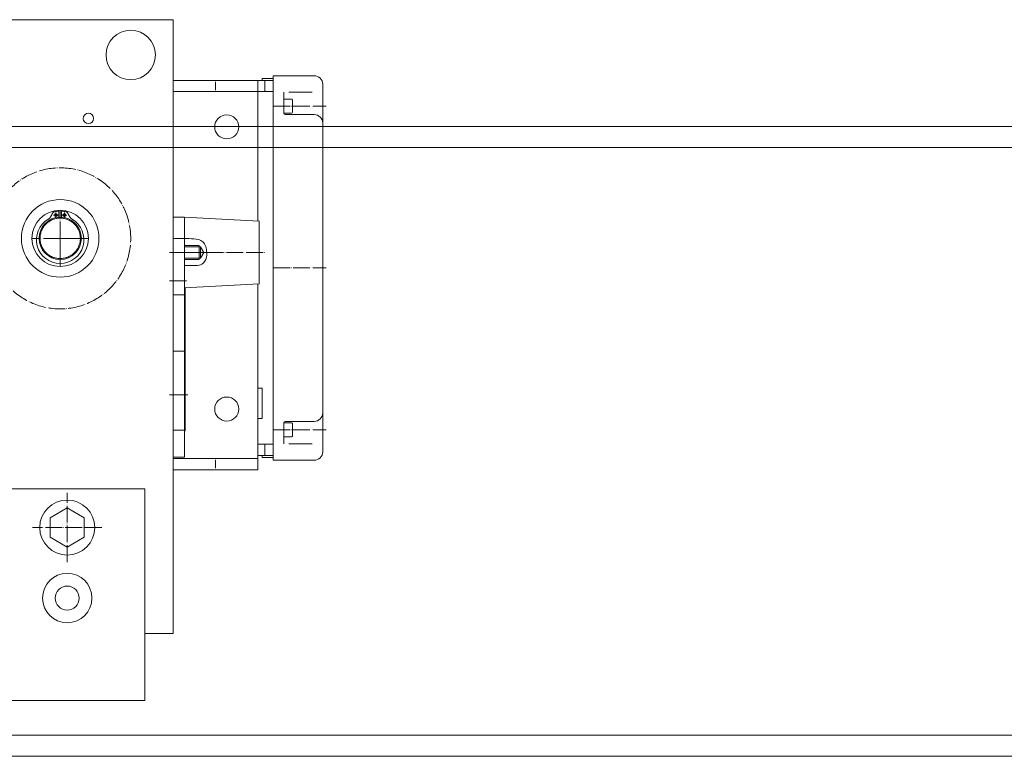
# Model space of a CAD drawing. Header units: millimetres. Extents: x 0 to 28190, y 0 to 19934.
# Tile 7 of 11: x 14290 to 14966, y 11880 to 12386. Entities that reach past the tile are written whole.
import ezdxf

# ---------------------------------------------------------------- set-up
doc = ezdxf.new("R2010")
doc.units = ezdxf.units.MM
doc.header["$MEASUREMENT"] = 0
for name, pattern in [('CONTIN', [0]), ('DASHED', [319.6, 213.1, -106.5]), ('DOT_CENTER', [14, 12, -1, 0, -1])]:
    doc.linetypes.add(name, pattern=pattern)
doc.layers.get('0').update_dxf_attribs({"linetype": 'CONTIN'})

# ---------------------------------------------------------------- blocks, each defined once
blk = doc.blocks.new('A$C5D5B3472')
at = {"color": 3, "linetype": 'Continuous', "lineweight": 0}
for p, q in [((-13748.65, -64.65), (-13748.65, 76.12)), ((-13748.65, 76.12), (-13628, 76.12)), ((-13748.65, -361.26), (-13748.65, 76.12)), ((-13748.65, 76.12), (-13628, 76.12)), ((-13820.04, 36.15), (-13849.2, 36.15)), ((-13820.04, -237.84), (-13820.04, 36.15)), ((-13855.23, 2.47), (-13855.23, 30.12)), ((-13812, 34.14), (-13820.04, 34.14)), ((-13820.04, 34.14), (-13820.04, 32.88)), ((-13820.04, 32.88), (-13820.04, 24.84)), ((-13814.01, 32.88), (-13820.04, 32.88)), ((-13812, 32.88), (-13814.01, 32.88)), ((-13814.01, 24.84), (-13814.01, 32.88)), ((-13812, 32.88), (-13812, 34.14)), ((-13808.98, 32.88), (-13812, 32.88)), ((-13808.98, 24.84), (-13808.98, 32.88)), ((-13808.98, 32.88), (-13748.65, 32.88)), ((-13760.72, 32.88), (-13808.98, 32.88)), ((-13778.82, 31.88), (-13778.82, 25.84)), ((-13748.65, 32.88), (-13748.65, 24.84)), ((-13831.1, 24.47), (-13847.69, 24.47)), ((-13827.58, 19.56), (-13827.58, 24.47)), ((-13814.01, 24.84), (-13820.04, 24.84)), ((-13820.04, 24.84), (-13820.04, -38)), ((-13808.98, 24.84), (-13814.01, 24.84)), ((-13748.65, 24.84), (-13808.98, 24.84)), ((-13808.98, 24.84), (-13808.98, -67.36)), ((-13748.65, 24.84), (-13748.65, -64.65)), ((-13833.62, 10.11), (-13833.62, 18.96)), ((-13827.58, 19.56), (-13833.01, 19.56)), ((-13827.58, 14.53), (-13827.58, 19.56)), ((-13827.58, 9.5), (-13827.58, 14.53)), ((-13849.2, 8.5), (-13828.59, 8.5)), ((-13833.01, 9.5), (-13827.58, 9.5)), ((-13855.23, 2.47), (-13855.23, -204.16)), ((-13820.04, -38), (-13820.04, -59.91)), ((-13820.04, -60.63), (-13820.04, -38)), ((-13669.22, -64.68), (-13669.22, -60.35)), ((-13667.21, -64.68), (-13667.21, -60.35)), ((-13756.7, -64.65), (-13809.99, -67.41)), ((-13809.99, -67.41), (-13809.99, -112.16)), ((-13756.7, -74.78), (-13756.7, -64.65)), ((-13756.7, -64.65), (-13748.65, -64.65)), ((-13756.7, -79.73), (-13756.7, -64.65)), ((-13756.7, -64.65), (-13748.65, -64.65)), ((-13756.7, -79.73), (-13756.7, -64.65)), ((-13748.65, -79.73), (-13748.65, -64.65)), ((-13748.65, -64.65), (-13748.65, -79.23)), ((-13748.65, -64.65), (-13748.65, -79.73)), ((-13748.65, -64.65), (-13748.65, -79.73)), ((-13756.7, -79.73), (-13756.7, -74.78)), ((-13756.7, -79.84), (-13756.7, -79.73)), ((-13756.7, -216.48), (-13756.7, -79.73)), ((-13748.65, -79.73), (-13756.7, -79.73)), ((-13756.7, -79.84), (-13756.7, -79.73)), ((-13756.7, -84.76), (-13756.7, -79.84)), ((-13756.7, -84.76), (-13756.7, -79.84)), ((-13748.65, -216.48), (-13748.65, -79.73)), ((-13748.65, -79.73), (-13748.65, -216.48)), ((-13748.65, -79.73), (-13748.65, -216.48)), ((-13768.26, -85.76), (-13770.58, -89.79)), ((-13770.58, -89.79), (-13768.26, -93.81)), ((-13767.18, -85.76), (-13768.26, -85.76)), ((-13768.26, -85.76), (-13768.26, -93.81)), ((-13767.18, -85.76), (-13767.18, -84.76)), ((-13767.18, -84.76), (-13756.7, -84.76)), ((-13767.18, -93.81), (-13767.18, -85.76)), ((-13756.7, -85.76), (-13767.18, -85.76)), ((-13756.7, -85.76), (-13756.7, -84.76)), ((-13756.7, -85.76), (-13756.7, -84.76)), ((-13756.7, -93.81), (-13756.7, -85.76)), ((-13756.7, -89.79), (-13756.7, -85.76)), ((-13756.7, -93.81), (-13756.7, -89.79)), ((-13767.18, -93.81), (-13768.26, -93.81)), ((-13767.18, -94.81), (-13767.18, -93.81)), ((-13767.18, -93.81), (-13756.7, -93.81)), ((-13767.18, -94.81), (-13756.7, -94.81)), ((-13756.7, -94.81), (-13756.7, -93.81)), ((-13756.7, -94.81), (-13756.7, -93.81)), ((-13756.7, -96.84), (-13756.7, -94.81)), ((-13756.7, -96.84), (-13756.7, -94.81)), ((-13756.7, -99.13), (-13756.7, -96.84)), ((-13756.7, -99.13), (-13756.7, -96.84)), ((-13756.7, -114.92), (-13756.7, -99.13)), ((-13756.7, -235.58), (-13756.7, -99.13)), ((-13809.99, -112.16), (-13756.7, -114.92)), ((-13808.98, -112.21), (-13808.98, -236.58)), ((-13757.2, -114.9), (-13757.2, -216.98)), ((-13820.04, -163.69), (-13820.04, -141.06)), ((-13820.04, -141.78), (-13820.04, -163.69)), ((-13820.04, -163.69), (-13820.04, -226.53)), ((-13808.98, -186.49), (-13812, -186.49)), ((-13812, -186.49), (-13812, -208.2)), ((-13756.7, -186.49), (-13757.2, -186.49)), ((-13855.23, -204.16), (-13855.23, -231.81)), ((-13849.2, -210.19), (-13828.59, -210.19)), ((-13808.98, -208.2), (-13812, -208.2)), ((-13756.7, -208.2), (-13757.2, -208.2)), ((-13833.62, -220.65), (-13833.62, -211.8)), ((-13827.58, -211.2), (-13833.01, -211.2)), ((-13827.58, -216.22), (-13827.58, -211.2)), ((-13827.58, -221.25), (-13827.58, -216.22)), ((-13757.2, -216.98), (-13756.7, -216.98)), ((-13756.7, -235.58), (-13756.7, -216.48)), ((-13748.65, -216.48), (-13756.7, -216.48)), ((-13748.65, -216.48), (-13748.65, -235.58)), ((-13748.65, -235.58), (-13748.65, -216.48)), ((-13748.65, -216.48), (-13748.65, -235.58)), ((-13748.65, -216.98), (-13748.65, -235.58)), ((-13833.01, -221.25), (-13827.58, -221.25)), ((-13827.58, -226.16), (-13827.58, -221.25)), ((-13831.1, -226.16), (-13847.69, -226.16)), ((-13814.01, -226.53), (-13820.04, -226.53)), ((-13820.04, -226.53), (-13820.04, -234.57)), ((-13808.98, -226.53), (-13814.01, -226.53)), ((-13814.01, -226.53), (-13814.01, -234.57)), ((-13849.2, -237.84), (-13820.04, -237.84)), ((-13820.04, -234.57), (-13814.01, -234.57)), ((-13820.04, -235.83), (-13820.04, -234.57)), ((-13812, -235.83), (-13820.04, -235.83)), ((-13814.01, -234.57), (-13812, -234.57)), ((-13812, -234.57), (-13812, -235.83)), ((-13812, -234.57), (-13808.98, -234.57)), ((-13808.98, -244.63), (-13808.98, -236.58)), ((-13808.98, -236.58), (-13748.65, -236.58)), ((-13778.82, -237.59), (-13778.82, -243.62)), ((-13748.65, -235.58), (-13756.7, -235.58)), ((-13748.65, -235.58), (-13756.7, -235.58)), ((-13748.65, -235.58), (-13748.65, -236.58)), ((-13748.65, -361.26), (-13748.65, -235.58)), ((-13748.65, -236.58), (-13748.65, -244.63)), ((-13748.65, -244.63), (-13808.98, -244.63)), ((-12587.34, -258.2), (-13728.54, -258.2)), ((-13728.54, -258.2), (-13728.54, -409.02)), ((-13685.31, -278.89), (-13673.24, -271.92)), ((-13673.24, -271.92), (-13661.18, -278.89)), ((-13685.31, -292.82), (-13685.31, -278.89)), ((-13661.18, -278.89), (-13661.18, -292.82)), ((-13673.24, -299.78), (-13685.31, -292.82)), ((-13661.18, -292.82), (-13673.24, -299.78)), ((-13748.65, -361.26), (-13728.54, -361.26)), ((-13748.65, -361.26), (-13728.54, -361.26)), ((-13728.54, -409.02), (-12587.34, -409.02))]:
    blk.add_line(p, q, dxfattribs=at)
at = {"color": 3, "linetype": 'DOT_CENTER', "lineweight": 0}
for p, q in [((-13820.04, 14.53), (-13857.75, 14.53)), ((-13673.04, -63.11), (-13669.42, -63.11)), ((-13671.23, -61.3), (-13671.23, -64.92)), ((-13668.22, -79.73), (-13668.22, -59.62)), ((-13668.22, -79.73), (-13668.22, -62.64)), ((-13667.01, -63.11), (-13663.39, -63.11)), ((-13665.2, -61.3), (-13665.2, -64.92)), ((-13688.33, -79.73), (-13668.22, -79.73)), ((-13685.31, -79.73), (-13668.22, -79.73)), ((-13668.22, -99.84), (-13668.22, -79.73)), ((-13668.22, -79.73), (-13651.12, -79.73)), ((-13668.22, -96.82), (-13668.22, -79.73)), ((-13668.22, -79.73), (-13648.11, -79.73)), ((-13772.59, -89.79), (-13814.73, -89.79)), ((-13766.56, -89.79), (-13772.59, -89.79)), ((-13766.56, -89.79), (-13756.7, -89.79)), ((-13746.14, -89.79), (-13759.21, -89.79)), ((-13820.04, -100.85), (-13857.75, -100.85)), ((-13746.14, -109.9), (-13759.21, -109.9)), ((-13756.7, -184.55), (-13757.2, -184.55)), ((-13756.7, -191.34), (-13759.21, -191.34)), ((-13746.14, -191.34), (-13759.21, -191.34)), ((-13820.04, -216.22), (-13857.75, -216.22)), ((-13673.24, -310.49), (-13673.24, -261.22)), ((-13697.88, -285.85), (-13648.61, -285.85))]:
    blk.add_line(p, q, dxfattribs=at)
at = {"lineweight": 0}
for p, q in [((-3050, 0), (-24040.44, 0)), ((-3070, -15), (-24020.44, -15)), ((-3449.35, -433.91), (-23641.09, -433.91)), ((-3439.09, -448.91), (-23651.35, -448.91))]:
    blk.add_line(p, q, dxfattribs=at)
at = {"color": 3, "linetype": 'DASHED', "lineweight": 0}
for p, q in [((-13669.22, -65.39), (-13669.22, -64.68)), ((-13667.21, -65.39), (-13667.21, -64.68)), ((-13756.7, -119.95), (-13748.65, -119.95)), ((-13756.7, -160.17), (-13748.65, -160.17))]:
    blk.add_line(p, q, dxfattribs=at)
at = {"color": 3, "linetype": 'Continuous', "lineweight": 0}
for centre, radius in [((-13718.49, 50.98), 17.6), ((-13786.86, -0.3), 8.55), ((-13668.22, -79.73), 27.65), ((-13668.22, -79.73), 20.11), ((-13671.23, -63.11), 1.01), ((-13665.2, -63.11), 1.01), ((-13668.22, -79.73), 15.08), ((-13786.86, -201.39), 8.55), ((-13673.24, -285.85), 19.61), ((-13673.24, -336.13), 17.6), ((-13673.24, -336.13), 8.55)]:
    blk.add_circle(centre, radius, dxfattribs=at)
at = {"color": 3, "linetype": 'DOT_CENTER', "lineweight": 0}
blk.add_circle((-13668.22, -79.73), 50.27, dxfattribs=at)
at = {"color": 3, "linetype": 'Continuous', "lineweight": 0}
for centre, radius, start, end in [((-13849.2, 30.12), 6.03, 90, 180), ((-13833.01, 18.96), 0.603, 90, 180), ((-13849.2, 2.47), 6.03, 90, 180), ((-13833.01, 10.11), 0.603, 180, 270), ((-13828.59, 9.5), 1.01, 270, 0), ((-13688.33, 5.73), 3.72, 0, 180), ((-13688.33, 5.73), 3.72, 180, 0), ((-13701.79, -49.36), 30.71, 332.71013, 333.43477), ((-13580.77, -109.99), 104.65, 153.16232, 153.37651), ((-13660.78, -69.51), 14.98, 151.67382, 153.16232), ((-13665.95, -66.73), 9.11, 149.26821, 151.67382), ((-13669.11, -64.85), 5.44, 145.34191, 149.26821), ((-13670.33, -64), 3.94, 140.1132, 145.34191), ((-13671.25, -63.24), 2.76, 132.8972, 140.1132), ((-13671.64, -62.81), 2.17, 124.00365, 132.8972), ((-13671.87, -62.48), 1.77, 113.19696, 124.00365), ((-13671.89, -62.42), 1.71, 101.67855, 113.19696), ((-13668.22, -79.73), 19.41, 92.97002, 101.96147), ((-13668.22, -79.73), 19.41, 78.03853, 87.02998), ((-13664.54, -62.42), 1.71, 66.80304, 78.32145), ((-13664.57, -62.48), 1.77, 55.99635, 66.80304), ((-13664.79, -62.81), 2.17, 47.1028, 55.99635), ((-13665.19, -63.24), 2.76, 39.8868, 47.1028), ((-13666.1, -64), 3.94, 34.65809, 39.8868), ((-13667.33, -64.85), 5.44, 30.73179, 34.65809), ((-13670.49, -66.73), 9.11, 28.32618, 30.73179), ((-13675.65, -69.51), 14.98, 26.83768, 28.32618), ((-13755.66, -109.99), 104.65, 26.62349, 26.83768), ((-13634.64, -49.36), 30.71, 206.56523, 207.28987), ((-13668.22, -80.73), 16.9, 120.3714, 59.6286), ((-13678.93, -62.46), 4.27, 300.43191, 305.1137), ((-13678.89, -62.51), 4.2, 305.1137, 309.81816), ((-13679.23, -62.1), 4.74, 309.81816, 313.9786), ((-13679.35, -61.97), 4.92, 313.9786, 318.00643), ((-13680.1, -61.3), 5.92, 318.00643, 321.38489), ((-13680.44, -61.03), 6.36, 321.38489, 324.57331), ((-13681.93, -59.97), 8.18, 324.57331, 327.09462), ((-13682.59, -59.54), 8.97, 327.09462, 329.43727), ((-13685.69, -57.72), 12.57, 329.43727, 331.14291), ((-13686.9, -57.05), 13.95, 331.14291, 332.71013), ((-13649.53, -57.05), 13.95, 207.28987, 208.85709), ((-13650.75, -57.72), 12.57, 208.85709, 210.56273), ((-13653.84, -59.54), 8.97, 210.56273, 212.90538), ((-13654.51, -59.97), 8.18, 212.90538, 215.42669), ((-13655.99, -61.03), 6.36, 215.42669, 218.61511), ((-13656.33, -61.3), 5.92, 218.61511, 221.99357), ((-13657.08, -61.97), 4.92, 221.99357, 226.0214), ((-13657.2, -62.1), 4.74, 226.0214, 230.18184), ((-13657.55, -62.51), 4.2, 230.18184, 234.8863), ((-13657.51, -62.46), 4.27, 234.8863, 239.56809), ((-13849.2, -204.16), 6.03, 180, 270), ((-13828.59, -211.2), 1.01, 0, 90), ((-13833.01, -211.8), 0.603, 90, 180), ((-13833.01, -220.65), 0.603, 180, 270), ((-13849.2, -231.81), 6.03, 180, 270)]:
    blk.add_arc(centre, radius, start, end, dxfattribs=at)
at = {"color": 3, "linetype": 'DASHED', "lineweight": 0}
for start, end in [(94.00997, 85.99003), (85.99003, 94.00997)]:
    blk.add_arc((-13668.22, -79.73), 14.38, start, end, dxfattribs=at)
at = {"color": 3, "linetype": 'Continuous', "lineweight": 0}
blk.add_open_spline([(-13756.7, -79.84), (-13758.89, -79.87), (-13763.3, -79.94), (-13769.67, -80.91), (-13772.28, -85.63), (-13772.55, -89.09), (-13772.73, -91.91), (-13772.37, -94.5), (-13770.68, -97.25), (-13766.85, -99.55), (-13761.92, -98.91), (-13758.4, -99.06), (-13756.7, -99.13)], degree=3, knots=[0, 0, 0, 0, 6.66504, 13.428818, 17.403272, 21.630552, 23.771484, 25.84481, 29.327677, 33.029169, 38.478037, 43.595058, 43.595058, 43.595058, 43.595058], dxfattribs=at)

msp = doc.modelspace()

# ---------------------------------------------------------------- block references
at = {"lineweight": 0, "xscale": -0.9635180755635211, "yscale": 0.9635180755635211, "zscale": 0.9635180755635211}
msp.add_blockref('A$C5D5B3472', (1148.08, 12312.87), dxfattribs=at)

doc.saveas('drawing.dxf')
